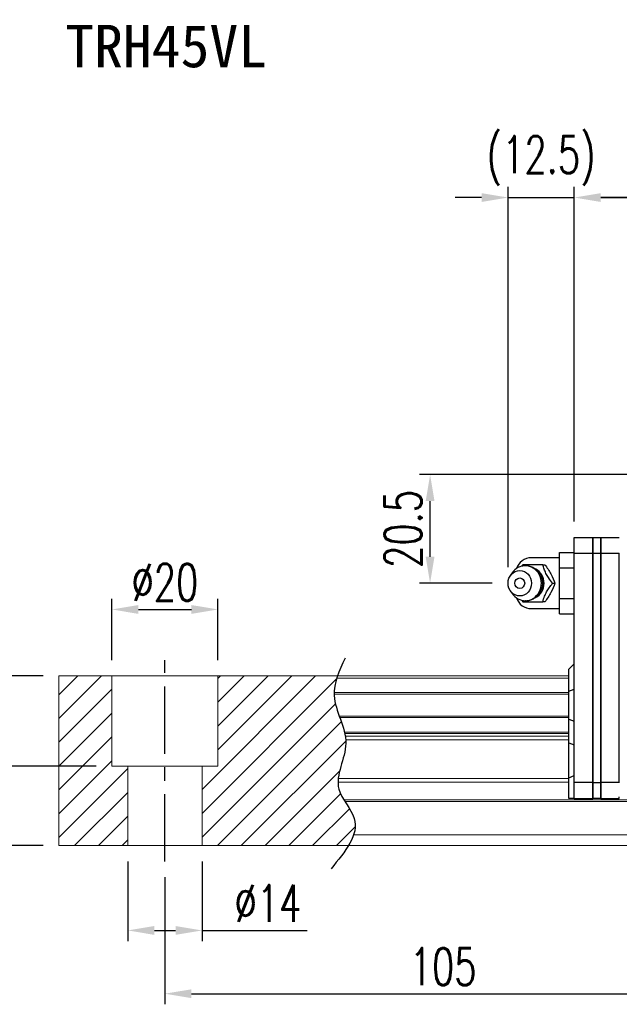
# Model space of a CAD drawing. Header units: millimetres. Extents: x 673 to 1184, y 181 to 367.
# Tile 2 of 54: x 874 to 987, y 181 to 367. Entities that reach past the tile are written whole.
import ezdxf
from ezdxf.enums import TextEntityAlignment as Align

# ---------------------------------------------------------------- set-up
doc = ezdxf.new("R2010")
doc.units = ezdxf.units.MM
doc.header["$PDSIZE"] = -1
doc.linetypes.add('CENTER', pattern=[10.16, 6.35, -1.27, 1.27, -1.27])
for name, color, linetype in [('2', 7, 'Continuous'), ('CHA', 2, 'Continuous'), ('CL', 1, 'CENTER'), ('DIM', 4, 'Continuous'), ('OUT', 3, 'Continuous')]:
    doc.layers.add(name, color=color, linetype=linetype)
doc.styles.add('DIM-7', font='SIMPLEX.shx', dxfattribs={"width": 0.7, "bigfont": 'chineset.shx'})
doc.styles.add('T', font='kaiu.ttf')
doc.dimstyles.new('CNS', dxfattribs={"dimtxt": 3.5, "dimasz": 2.5, "dimexe": 1, "dimexo": 1.5, "dimgap": 0.09, "dimtad": 0, "dimdsep": 46, "dimtxsty": 'DIM-7', "dimcen": 0.09, "dimclrd": 1, "dimclre": 1, "dimclrt": 4, "dimadec": 0, "dimazin": 0, "dimtfac": 1, "dimtix": 1, "dimtmove": 2, "dimatfit": 3, "dimfxl": 1, "dimtvp": 0.971429, "dimtolj": 1, "dimarcsym": 0})

# ---------------------------------------------------------------- blocks, each defined once
blk = doc.blocks.new('*D15')
at = {"color": 7, "lineweight": -2}
for p, q in [((978.32, 271.84), (978.32, 334.97)), ((1139.82, 271.84), (1139.82, 334.97)), ((1134.82, 332.97), (983.32, 332.97))]:
    blk.add_line(p, q, dxfattribs=at)
at = {"color": 7}
for points in [[(983.32, 333.8), (983.32, 332.13), (978.32, 332.97)], [(1134.82, 333.8), (1134.82, 332.13), (1139.82, 332.97)]]:
    blk.add_solid(points, dxfattribs=at)
at = {"layer": 'DEFPOINTS', "color": 0}
for p in [(978.32, 332.97), (978.32, 268.84), (1139.82, 268.84)]:
    blk.add_point(p, dxfattribs=at)
at = {"color": 7, "insert": (1059.07, 338.07), "char_height": 7, "attachment_point": 5, "style": 'DIM-7'}
blk.add_mtext('\\A1;161.5', dxfattribs=at)
blk = doc.blocks.new('*D19')
at = {"color": 7, "lineweight": -2}
for p, q in [((901.07, 204.69), (901.07, 180.73)), ((1006.07, 204.69), (1006.07, 180.73)), ((906.07, 182.73), (1001.07, 182.73))]:
    blk.add_line(p, q, dxfattribs=at)
at = {"color": 7}
for points in [[(906.07, 183.56), (906.07, 181.89), (901.07, 182.73)], [(1001.07, 183.56), (1001.07, 181.89), (1006.07, 182.73)]]:
    blk.add_solid(points, dxfattribs=at)
at = {"layer": 'DEFPOINTS', "color": 0}
for p in [(901.07, 207.69), (1006.07, 207.69), (1006.07, 182.73)]:
    blk.add_point(p, dxfattribs=at)
at = {"color": 7, "insert": (953.57, 187.83), "char_height": 7, "attachment_point": 5, "style": 'DIM-7'}
blk.add_mtext('\\A1;105', dxfattribs=at)
blk = doc.blocks.new('*D20')
at = {"color": 7, "lineweight": -2}
for p, q in [((891.07, 245.69), (891.07, 257.24)), ((911.07, 245.69), (911.07, 257.24)), ((896.07, 255.24), (906.07, 255.24))]:
    blk.add_line(p, q, dxfattribs=at)
at = {"color": 7}
for points in [[(896.07, 256.07), (896.07, 254.4), (891.07, 255.24)], [(906.07, 256.07), (906.07, 254.4), (911.07, 255.24)]]:
    blk.add_solid(points, dxfattribs=at)
at = {"layer": 'DEFPOINTS', "color": 0}
for p in [(911.07, 255.24), (891.07, 242.69), (911.07, 242.69)]:
    blk.add_point(p, dxfattribs=at)
at = {"color": 7, "insert": (901.07, 260.34), "char_height": 7, "attachment_point": 5, "style": 'DIM-7'}
blk.add_mtext('\\A1;%%C20', dxfattribs=at)
blk = doc.blocks.new('*D21')
at = {"color": 7, "lineweight": -2}
for p, q in [((878.07, 242.69), (868.17, 242.69)), ((870.17, 237.69), (870.17, 230.69)), ((888.07, 225.69), (868.17, 225.69))]:
    blk.add_line(p, q, dxfattribs=at)
at = {"color": 7}
for points in [[(869.33, 237.69), (871, 237.69), (870.17, 242.69)], [(869.33, 230.69), (871, 230.69), (870.17, 225.69)]]:
    blk.add_solid(points, dxfattribs=at)
at = {"layer": 'DEFPOINTS', "color": 0}
for p in [(881.07, 242.69), (870.17, 225.69), (891.07, 225.69)]:
    blk.add_point(p, dxfattribs=at)
at = {"color": 7, "insert": (865.07, 234.19), "char_height": 7, "attachment_point": 5, "rotation": 90, "style": 'DIM-7'}
blk.add_mtext('\\A1;17', dxfattribs=at)
blk = doc.blocks.new('*D18')
at = {"color": 7, "lineweight": -2}
for p, q in [((878.07, 242.69), (854.21, 242.69)), ((856.21, 237.69), (856.21, 215.69)), ((878.07, 210.69), (854.21, 210.69))]:
    blk.add_line(p, q, dxfattribs=at)
at = {"color": 7}
for points in [[(855.37, 237.69), (857.04, 237.69), (856.21, 242.69)], [(855.37, 215.69), (857.04, 215.69), (856.21, 210.69)]]:
    blk.add_solid(points, dxfattribs=at)
at = {"layer": 'DEFPOINTS', "color": 0}
for p in [(881.07, 242.69), (856.21, 210.69), (881.07, 210.69)]:
    blk.add_point(p, dxfattribs=at)
at = {"color": 7, "insert": (851.11, 226.69), "char_height": 7, "attachment_point": 5, "rotation": 90, "style": 'DIM-7'}
blk.add_mtext('\\A1;32', dxfattribs=at)
blk = doc.blocks.new('*D23')
at = {"color": 7, "lineweight": -2}
for p, q in [((1003.07, 280.69), (949.11, 280.69)), ((951.11, 265.19), (951.11, 275.69)), ((962.82, 260.19), (949.11, 260.19))]:
    blk.add_line(p, q, dxfattribs=at)
at = {"color": 7}
for points in [[(950.28, 275.69), (951.94, 275.69), (951.11, 280.69)], [(950.28, 265.19), (951.94, 265.19), (951.11, 260.19)]]:
    blk.add_solid(points, dxfattribs=at)
at = {"layer": 'DEFPOINTS', "color": 0}
for p in [(951.11, 280.69), (1006.07, 280.69), (965.82, 260.19)]:
    blk.add_point(p, dxfattribs=at)
at = {"color": 7, "insert": (946.01, 270.44), "char_height": 7, "attachment_point": 5, "rotation": 90, "style": 'DIM-7'}
blk.add_mtext('\\A1;20.5', dxfattribs=at)
blk = doc.blocks.new('*D24')
at = {"color": 7, "lineweight": -2}
for p, q in [((965.82, 263.19), (965.82, 334.97)), ((978.32, 271.84), (978.32, 334.97)), ((960.82, 332.97), (955.82, 332.97)), ((965.82, 332.97), (978.32, 332.97)), ((983.32, 332.97), (988.32, 332.97))]:
    blk.add_line(p, q, dxfattribs=at)
at = {"color": 7}
for points in [[(960.82, 333.8), (960.82, 332.13), (965.82, 332.97)], [(983.32, 333.8), (983.32, 332.13), (978.32, 332.97)]]:
    blk.add_solid(points, dxfattribs=at)
at = {"layer": 'DEFPOINTS', "color": 0}
for p in [(978.32, 332.97), (978.32, 268.84), (965.82, 260.19)]:
    blk.add_point(p, dxfattribs=at)
at = {"color": 7, "insert": (972.07, 339.9), "char_height": 7, "attachment_point": 5, "style": 'DIM-7'}
blk.add_mtext('\\A1;(12.5)', dxfattribs=at)
blk = doc.blocks.new('*D26')
at = {"color": 7, "lineweight": -2}
for p, q in [((894.07, 207.69), (894.07, 192.67)), ((908.07, 207.69), (908.07, 192.67)), ((899.07, 194.67), (903.07, 194.67)), ((908.07, 194.67), (927.93, 194.67))]:
    blk.add_line(p, q, dxfattribs=at)
at = {"color": 7}
for points in [[(899.07, 195.5), (899.07, 193.83), (894.07, 194.67)], [(903.07, 195.5), (903.07, 193.83), (908.07, 194.67)]]:
    blk.add_solid(points, dxfattribs=at)
at = {"layer": 'DEFPOINTS', "color": 0}
for p in [(894.07, 210.69), (908.07, 210.69), (908.07, 194.67)]:
    blk.add_point(p, dxfattribs=at)
at = {"color": 7, "insert": (920.5, 199.77), "char_height": 7, "attachment_point": 5, "style": 'DIM-7'}
blk.add_mtext('\\A1;%%C14', dxfattribs=at)

msp = doc.modelspace()

# ---------------------------------------------------------------- hatches: boundary and pattern name
at = {"layer": 'DIM'}
h = msp.add_hatch(dxfattribs=at)
h.set_pattern_fill('ANSI31', color=0, style=0)
h.set_pattern_definition([(45, (577.1173, 69.905), (-2.245064, 2.245064), [])])
edge = h.paths.add_edge_path()
edge.add_spline(control_points=[(933.967, 235.117), (933.503, 236.419), (933.041, 237.795), (932.998, 239.172), (932.996, 239.257)], knot_values=[7.0410379, 7.0410379, 7.0410379, 7.0410379, 11.0834181, 11.3490412, 11.3490412, 11.3490412, 11.3490412], degree=3, periodic=0)
edge.add_spline(control_points=[(932.996, 239.257), (932.995, 239.355), (932.996, 239.453), (932.998, 239.551)], knot_values=[6.7346274, 6.7346274, 6.7346274, 6.7346274, 7.0410379, 7.0410379, 7.0410379, 7.0410379], degree=3, periodic=0)
edge.add_spline(control_points=[(932.998, 239.551), (933.023, 240.454), (933.213, 241.358), (933.499, 242.262)], knot_values=[3.908874, 3.908874, 3.908874, 3.908874, 6.7346274, 6.7346274, 6.7346274, 6.7346274], degree=3, periodic=0)
edge.add_spline(control_points=[(933.499, 242.262), (933.544, 242.404), (933.591, 242.545), (933.641, 242.687)], knot_values=[3.466366, 3.466366, 3.466366, 3.466366, 3.908874, 3.908874, 3.908874, 3.908874], degree=3, periodic=0)
edge.add_line((933.637, 242.687), (911.066, 242.687))
edge.add_line((911.066, 242.687), (911.066, 225.687))
edge.add_line((911.066, 225.687), (908.066, 225.687))
edge.add_line((908.066, 225.687), (908.066, 210.687))
edge.add_line((908.066, 210.687), (935.708, 210.687))
edge.add_spline(control_points=[(935.708, 210.687), (936.112, 211.357), (936.444, 212.025), (936.669, 212.687)], knot_values=[35.0876755, 35.0876755, 35.0876755, 35.0876755, 37.2888756, 37.2888756, 37.2888756, 37.2888756], degree=3, periodic=0)
edge.add_spline(control_points=[(936.669, 212.687), (937.027, 213.741), (937.209, 215.864), (935.709, 217.912), (935.028, 218.98)], knot_values=[27.949439, 27.949439, 27.949439, 27.949439, 31.4503537, 35.0876755, 35.0876755, 35.0876755, 35.0876755], degree=3, periodic=0)
edge.add_spline(control_points=[(935.028, 218.98), (934.954, 219.097), (934.88, 219.215), (934.807, 219.333)], knot_values=[27.5490533, 27.5490533, 27.5490533, 27.5490533, 27.949439, 27.949439, 27.949439, 27.949439], degree=3, periodic=0)
edge.add_spline(control_points=[(934.807, 219.333), (934.406, 219.991), (933.842, 221.071), (933.729, 222.206), (933.734, 222.644)], knot_values=[23.9494384, 23.9494384, 23.9494384, 23.9494384, 26.1777675, 27.5490533, 27.5490533, 27.5490533, 27.5490533], degree=3, periodic=0)
edge.add_spline(control_points=[(933.734, 222.644), (933.736, 222.878), (933.752, 223.114), (933.779, 223.351)], knot_values=[23.2175338, 23.2175338, 23.2175338, 23.2175338, 23.9494384, 23.9494384, 23.9494384, 23.9494384], degree=3, periodic=0)
edge.add_spline(control_points=[(933.779, 223.351), (934.022, 225.492), (935.267, 227.987), (935.192, 230.403), (935.176, 230.626)], knot_values=[15.9420699, 15.9420699, 15.9420699, 15.9420699, 22.5462419, 23.2175338, 23.2175338, 23.2175338, 23.2175338], degree=3, periodic=0)
edge.add_spline(control_points=[(935.176, 230.626), (935.158, 230.862), (935.129, 231.098), (935.092, 231.333)], knot_values=[15.228195, 15.228195, 15.228195, 15.228195, 15.9420699, 15.9420699, 15.9420699, 15.9420699], degree=3, periodic=0)
edge.add_spline(control_points=[(935.092, 231.333), (935.065, 231.5), (935.033, 231.667), (934.998, 231.833)], knot_values=[14.7203513, 14.7203513, 14.7203513, 14.7203513, 15.228195, 15.228195, 15.228195, 15.228195], degree=3, periodic=0)
edge.add_spline(control_points=[(934.998, 231.833), (934.978, 231.926), (934.957, 232.019), (934.935, 232.112)], knot_values=[14.4372251, 14.4372251, 14.4372251, 14.4372251, 14.7203513, 14.7203513, 14.7203513, 14.7203513], degree=3, periodic=0)
edge.add_spline(control_points=[(934.935, 232.112), (934.718, 233.023), (934.394, 233.926), (934.072, 234.823)], knot_values=[11.6531458, 11.6531458, 11.6531458, 11.6531458, 14.4372251, 14.4372251, 14.4372251, 14.4372251], degree=3, periodic=0)
edge.add_spline(control_points=[(934.072, 234.823), (934.037, 234.921), (934.002, 235.019), (933.967, 235.117)], knot_values=[11.3490412, 11.3490412, 11.3490412, 11.3490412, 11.6531458, 11.6531458, 11.6531458, 11.6531458], degree=3, periodic=0)
edge.add_line((933.967, 235.117), (933.967, 235.117))
h.paths.add_polyline_path([(891.066, 242.687), (881.066, 242.687), (881.066, 210.687), (894.066, 210.687), (894.066, 225.687), (891.066, 225.687)])

# ---------------------------------------------------------------- linework, layer by layer
at = {"layer": '2', "color": 0, "linetype": 'Continuous'}
for p, q in [((978.316, 268.837), (981.816, 268.837)), ((978.316, 265.837), (978.316, 268.837)), ((981.816, 268.837), (981.816, 265.837)), ((981.816, 268.837), (983.316, 268.837)), ((981.816, 265.837), (981.816, 268.837)), ((983.316, 268.837), (983.316, 265.837)), ((983.316, 268.837), (986.816, 268.837)), ((983.316, 265.837), (983.316, 268.837)), ((975.516, 265.96), (978.316, 265.96)), ((975.516, 263.074), (975.516, 265.96)), ((978.316, 222.587), (978.316, 265.837)), ((978.316, 265.837), (981.816, 265.837)), ((981.816, 265.837), (981.816, 222.587)), ((981.816, 265.837), (983.316, 265.837)), ((981.816, 222.587), (981.816, 265.837)), ((983.316, 265.837), (983.316, 222.587)), ((983.316, 222.587), (983.316, 265.837)), ((983.316, 265.837), (986.816, 265.837)), ((986.816, 265.837), (986.816, 265.887)), ((986.816, 222.587), (986.816, 265.837)), ((975.516, 264.987), (970.233, 264.987)), ((966.613, 262.146), (966.249, 261.612)), ((975.516, 263.074), (978.316, 263.074)), ((975.516, 257.3), (975.516, 263.074)), ((966.249, 258.762), (966.613, 258.228)), ((975.516, 254.413), (975.516, 257.3)), ((975.516, 257.3), (978.316, 257.3)), ((970.233, 255.387), (975.516, 255.387)), ((975.516, 254.413), (978.316, 254.413)), ((977.316, 243.987), (978.316, 244.987)), ((977.316, 239.839), (977.316, 243.987)), ((977.316, 239.839), (978.316, 240.203)), ((977.316, 234.535), (977.316, 239.839)), ((977.316, 234.535), (978.316, 234.171)), ((977.316, 230.066), (977.316, 234.535)), ((977.316, 223.475), (977.316, 230.066)), ((977.316, 230.066), (978.316, 229.702)), ((977.316, 223.475), (978.316, 223.89)), ((977.316, 219.587), (977.316, 223.475)), ((981.816, 222.587), (978.316, 222.587)), ((978.316, 219.587), (978.316, 222.587)), ((981.816, 222.587), (983.316, 222.587)), ((981.816, 222.587), (981.816, 219.587)), ((981.816, 219.587), (981.816, 222.587)), ((983.316, 222.587), (983.316, 219.587)), ((983.316, 219.587), (983.316, 222.587)), ((986.816, 222.587), (983.316, 222.587)), ((986.816, 222.537), (986.816, 222.587)), ((978.316, 219.587), (977.316, 219.587)), ((978.316, 219.587), (981.816, 219.587)), ((983.316, 219.587), (981.816, 219.587)), ((983.316, 219.587), (986.816, 219.587)), ((986.816, 219.587), (986.816, 219.887))]:
    msp.add_line(p, q, dxfattribs=at)
for centre, start, end in [((970.233, 261.987), 89.99998, 161.42204), ((970.233, 258.387), 198.57796, 270.00002)]:
    msp.add_arc(centre, 3, start, end, dxfattribs=at)
for major_axis in [(0, -2.4), (0, -1)]:
    msp.add_ellipse((968.033, 260.187), major_axis=major_axis, ratio=0.9238797, dxfattribs=at)
for centre, major_axis, start_param, end_param in [((969.066, 260.187), (0, -3.3), 3.1415926, 4.0769035), ((969.066, 260.187), (0, -3.3), 0, 3.1415927), ((969.881, 260.187), (0, -2.962), 0.4233297, 2.6987264), ((969.066, 260.187), (0, -3.3), 5.3479724, 6.2831853)]:
    msp.add_ellipse(centre, major_axis=major_axis, ratio=0.9238797, start_param=start_param, end_param=end_param, dxfattribs=at)
for points, degree in [([(968.623, 263.687), (968.535, 263.572), (968.447, 263.457), (968.359, 263.34)], 3), ([(972.357, 263.687), (972.771, 263.687)], 1), ([(974.224, 260.187), (974.638, 260.187)], 1), ([(968.379, 257.008), (968.46, 256.9), (968.541, 256.793), (968.623, 256.687)], 3), ([(969.088, 256.908), (969.145, 256.905), (969.202, 256.904), (969.259, 256.904)], 3), ([(972.771, 256.687), (972.357, 256.687)], 1)]:
    msp.add_open_spline(points, degree=degree, dxfattribs=at)
for points, knots in [([(972.357, 263.687), (971.638, 263.687), (970.87, 263.687), (969.562, 263.687), (969.076, 263.687), (968.623, 263.687)], [0, 0, 0, 0, 0.5, 0.5, 1, 1, 1, 1]), ([(972.366, 260.187), (972.365, 260.437), (972.31, 260.934), (972.053, 261.662), (971.625, 262.32), (971.05, 262.864), (970.365, 263.252), (969.685, 263.458), (969.248, 263.477), (969.065, 263.468)], [0, 0, 0, 0, 0.1424122, 0.2912277, 0.4421098, 0.5939693, 0.7455107, 0.8956214, 1, 1, 1, 1]), ([(974.224, 260.187), (973.958, 260.533), (973.691, 260.887), (973.274, 261.516), (973.113, 261.785), (972.844, 262.312), (972.733, 262.575), (972.53, 263.121), (972.441, 263.406), (972.357, 263.687)], [0, 0, 0, 0, 0.316279, 0.316279, 0.5305075, 0.5305075, 0.7443494, 0.7443494, 1, 1, 1, 1]), ([(972.772, 263.687), (973.184, 263.14), (973.582, 262.554), (974.235, 261.332), (974.466, 260.737), (974.638, 260.187)], [0, 0, 0, 0, 0.5, 0.5, 1, 1, 1, 1]), ([(969.407, 256.909), (969.455, 256.912), (969.75, 256.94), (970.282, 257.091), (970.942, 257.438), (971.503, 257.922), (971.943, 258.516), (972.242, 259.194), (972.353, 259.767), (972.366, 260.1), (972.366, 260.187)], [0, 0, 0, 0, 0.0297339, 0.1848987, 0.3380427, 0.4898314, 0.6411412, 0.7929758, 0.9463445, 1, 1, 1, 1]), ([(972.357, 256.687), (972.46, 257.033), (972.571, 257.387), (972.825, 258.016), (972.951, 258.285), (973.245, 258.812), (973.413, 259.075), (973.793, 259.621), (974.008, 259.906), (974.224, 260.187)], [0, 0, 0, 0, 0.316279, 0.316279, 0.5305075, 0.5305075, 0.7443494, 0.7443494, 1, 1, 1, 1]), ([(974.638, 260.187), (974.467, 259.64), (974.241, 259.054), (973.59, 257.832), (973.186, 257.237), (972.772, 256.687)], [0, 0, 0, 0, 0.5, 0.5, 1, 1, 1, 1]), ([(968.623, 256.687), (969.083, 256.687), (969.576, 256.687), (970.925, 256.687), (971.648, 256.687), (972.357, 256.687)], [0, 0, 0, 0, 0.5, 0.5, 1, 1, 1, 1])]:
    msp.add_open_spline(points, degree=3, knots=knots, dxfattribs=at)
at = {"layer": 'CL', "color": 0, "ltscale": 2}
msp.add_line((901.066, 207.687), (901.066, 245.687), dxfattribs=at)
at = {"layer": 'DIM', "color": 0}
msp.add_open_spline([(935.056, 246.015), (933.971, 243.676), (931.506, 238.359), (937.22, 230.277), (931.791, 221.875), (939.338, 214.68), (935.081, 209.537), (932.42, 206.322)], degree=3, knots=[0, 0, 0, 0, 7.306661, 16.6133617, 25.3207242, 31.5867608, 42.0326146, 42.0326146, 42.0326146, 42.0326146], dxfattribs=at)
at = {"layer": 'OUT', "color": 0, "linetype": 'Continuous', "lineweight": 15}
for p, q in [((881.066, 242.687), (977.316, 242.687)), ((881.066, 242.262), (881.066, 242.687)), ((881.066, 239.551), (881.066, 242.262)), ((891.066, 225.687), (891.066, 242.687)), ((911.066, 225.687), (911.066, 242.687)), ((933.499, 242.262), (977.316, 242.262)), ((881.066, 239.257), (881.066, 239.551)), ((881.066, 235.117), (881.066, 239.257)), ((932.996, 239.257), (977.316, 239.257)), ((932.998, 239.551), (977.316, 239.551)), ((881.066, 234.823), (881.066, 235.117)), ((881.066, 232.112), (881.066, 234.823)), ((933.967, 235.117), (977.316, 235.117)), ((934.072, 234.823), (977.316, 234.823)), ((881.066, 231.833), (881.066, 232.112)), ((881.066, 231.333), (881.066, 231.833)), ((881.066, 230.626), (881.066, 231.333)), ((881.066, 223.351), (881.066, 230.626)), ((934.935, 232.112), (977.316, 232.112)), ((934.998, 231.833), (977.316, 231.833)), ((935.092, 231.333), (977.316, 231.333)), ((935.176, 230.626), (977.316, 230.626)), ((891.066, 225.687), (911.066, 225.687)), ((894.066, 210.687), (894.066, 225.687)), ((908.066, 210.687), (908.066, 225.687)), ((881.066, 222.644), (881.066, 223.351)), ((933.779, 223.351), (977.316, 223.351)), ((881.066, 219.333), (881.066, 222.644)), ((933.734, 222.644), (977.316, 222.644)), ((881.066, 218.98), (881.066, 219.333)), ((934.807, 219.333), (1181.066, 219.333)), ((881.066, 212.687), (881.066, 218.98)), ((935.028, 218.98), (1181.066, 218.98)), ((881.066, 210.687), (881.066, 212.687)), ((936.669, 212.687), (1181.066, 212.687)), ((881.066, 210.687), (1181.066, 210.687))]:
    msp.add_line(p, q, dxfattribs=at)

# ---------------------------------------------------------------- texts
at = {"layer": 'CHA', "color": 7, "style": 'T'}
msp.add_text('TRH45VL', height=8, dxfattribs=at).set_placement((901.304, 361.493), align=Align.MIDDLE)

# ---------------------------------------------------------------- dimensions: what is measured, and where the dimension line sits
at = {"color": 0}
for base, p1, p2, text, override, picture, middle in [((978.316, 332.966), (965.816, 260.187), (978.316, 268.837), '(<>)', {"dimscale": 2, "dimgap": 0.8, "dimtad": 1, "dimclrd": 7, "dimclre": 7, "dimclrt": 7, "dimadec": 2, "dimazin": 2, "dimtmove": 1}, '*D24', (972.066, 339.899)), ((911.066, 255.238), (891.066, 242.687), (911.066, 242.687), '%%C<>', {"dimscale": 2, "dimgap": 0.8, "dimtad": 1, "dimclrd": 7, "dimclre": 7, "dimclrt": 7, "dimtmove": 1}, '*D20', (901.066, 260.338))]:
    dim = msp.add_linear_dim(base=base, p1=p1, p2=p2, text=text, dimstyle='CNS', override=override, dxfattribs=at)
    dim.commit()
    dim.dimension.update_dxf_attribs({"geometry": picture, "text_midpoint": middle})
for base, p1, p2, override, picture, middle in [((978.316, 332.966), (1139.816, 268.837), (978.316, 268.837), {"dimscale": 2, "dimgap": 0.8, "dimtad": 1, "dimclrd": 7, "dimclre": 7, "dimclrt": 7, "dimadec": 2, "dimazin": 2, "dimtmove": 1}, '*D15', (1059.066, 338.066)), ((1006.066, 182.727), (901.066, 207.687), (1006.066, 207.687), {"dimscale": 2, "dimgap": 0.8, "dimtad": 1, "dimclrd": 7, "dimclre": 7, "dimclrt": 7, "dimtmove": 1}, '*D19', (953.566, 187.827))]:
    dim = msp.add_linear_dim(base=base, p1=p1, p2=p2, dimstyle='CNS', override=override, dxfattribs=at)
    dim.commit()
    dim.dimension.update_dxf_attribs({"geometry": picture, "text_midpoint": middle})
for base, p1, p2, picture, middle in [((951.109, 280.687), (965.816, 260.187), (1006.066, 280.687), '*D23', (946.009, 270.437)), ((856.208, 210.687), (881.066, 242.687), (881.066, 210.687), '*D18', (851.108, 226.687)), ((870.168, 225.687), (881.066, 242.687), (891.066, 225.687), '*D21', (865.068, 234.187))]:
    dim = msp.add_linear_dim(base=base, p1=p1, p2=p2, angle=90, dimstyle='CNS', override={"dimscale": 2, "dimgap": 0.8, "dimtad": 1, "dimclrd": 7, "dimclre": 7, "dimclrt": 7, "dimtmove": 1}, dxfattribs=at)
    dim.commit()
    dim.dimension.update_dxf_attribs({"geometry": picture, "text_midpoint": middle})
dim = msp.add_linear_dim(base=(908.066, 194.668), p1=(894.066, 210.687), p2=(908.066, 210.687), angle=180, text='%%C<>', dimstyle='CNS', override={"dimscale": 2, "dimgap": 0.8, "dimtad": 1, "dimclrd": 7, "dimclre": 7, "dimclrt": 7, "dimtmove": 0}, dxfattribs=at)
dim.commit()
dim.dimension.update_dxf_attribs({"geometry": '*D26', "text_midpoint": (920.499, 194.668), "dimtype": 160})

doc.saveas('drawing.dxf')
